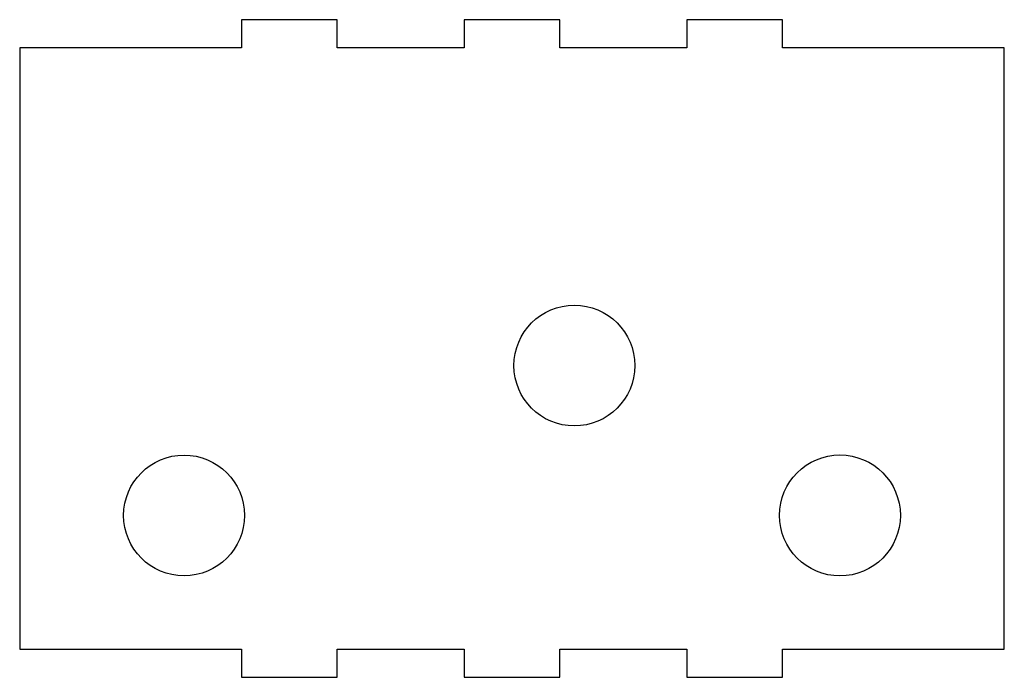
# Model space of a CAD drawing. Header units: millimetres. Extents: x 5 to 227, y 2 to 150.
import ezdxf

# ---------------------------------------------------------------- set-up
doc = ezdxf.new("R2010")
doc.units = ezdxf.units.MM

msp = doc.modelspace()

# ---------------------------------------------------------------- linework, layer by layer
at = {"color": 7, "linetype": 'Continuous', "lineweight": 25}
for p, q in [((55.2, 149.92), (55.2, 143.57)), ((76.68, 149.92), (55.2, 149.92)), ((76.68, 143.57), (76.68, 149.92)), ((105.2, 149.92), (105.2, 143.57)), ((126.68, 149.92), (105.2, 149.92)), ((126.68, 143.57), (126.68, 149.92)), ((155.2, 149.92), (155.2, 143.57)), ((176.68, 149.92), (155.2, 149.92)), ((176.68, 143.57), (176.68, 149.92)), ((5.36, 143.57), (5.36, 8.57)), ((55.2, 143.57), (5.36, 143.57)), ((105.2, 143.57), (76.68, 143.57)), ((155.2, 143.57), (126.68, 143.57)), ((226.52, 143.57), (176.68, 143.57)), ((226.52, 8.57), (226.52, 143.57)), ((5.36, 8.57), (55.2, 8.57)), ((55.2, 8.57), (55.2, 2.22)), ((76.68, 2.22), (76.68, 8.57)), ((76.68, 8.57), (105.2, 8.57)), ((105.2, 8.57), (105.2, 2.22)), ((126.68, 8.57), (155.2, 8.57)), ((126.68, 2.22), (126.68, 8.57)), ((155.2, 8.57), (155.2, 2.22)), ((176.68, 8.57), (226.52, 8.57)), ((176.68, 2.22), (176.68, 8.57)), ((55.2, 2.22), (76.68, 2.22)), ((105.2, 2.22), (126.68, 2.22)), ((155.2, 2.22), (176.68, 2.22))]:
    msp.add_line(p, q, dxfattribs=at)
for centre, radius in [((129.95, 72.24), 13.57), ((42.28, 38.57), 13.57), ((189.6, 38.57), 13.58)]:
    msp.add_circle(centre, radius, dxfattribs=at)

doc.saveas('drawing.dxf')
